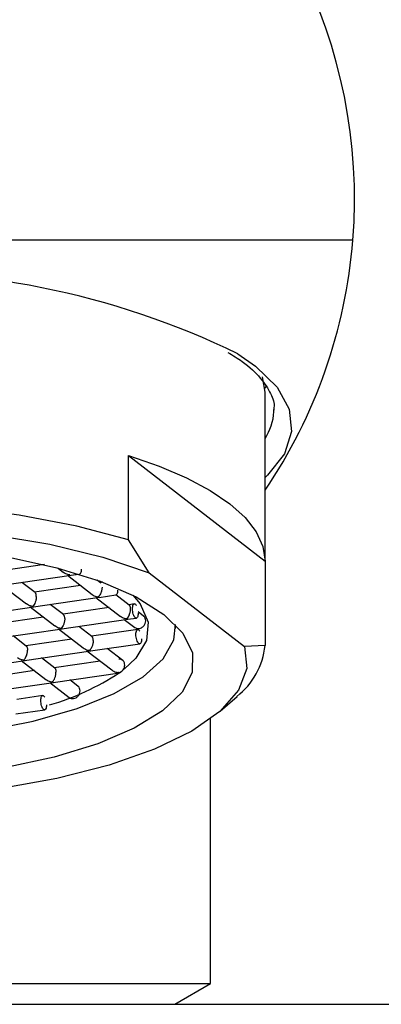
# Model space of a CAD drawing. Header units: millimetres. Extents: x 3631 to 3930, y 1842 to 1907.
# Tile 5 of 7: x 3744 to 3754, y 1852 to 1879. Entities that reach past the tile are written whole.
import ezdxf

# ---------------------------------------------------------------- set-up
doc = ezdxf.new("R2010")
doc.units = ezdxf.units.MM
doc.layers.add('SANINDUSA', color=3, linetype='Continuous')

msp = doc.modelspace()

# ---------------------------------------------------------------- linework, layer by layer
at = {"layer": 'SANINDUSA'}
for p, q in [((3752.864, 1873.331), (3723.956, 1873.331)), ((3750.41, 1869.081), (3750.342, 1869.507)), ((3750.438, 1869.246), (3750.405, 1869.191)), ((3750.41, 1864.37), (3750.41, 1869.081)), ((3750.658, 1868.535), (3750.66, 1868.61)), ((3746.598, 1864.953), (3746.598, 1867.308)), ((3746.598, 1867.308), (3750.41, 1864.359)), ((3747.171, 1864.038), (3746.598, 1864.953)), ((3744.244, 1864.264), (3743.176, 1864.109)), ((3750.41, 1864.359), (3750.41, 1862.004)), ((3743.144, 1863.7), (3744.99, 1863.968)), ((3744.627, 1864.167), (3744.781, 1864.047)), ((3744.887, 1863.966), (3745.576, 1863.433)), ((3744.98, 1863.966), (3745.209, 1863.999)), ((3747.171, 1864.038), (3749.837, 1861.976)), ((3743.051, 1863.7), (3743.741, 1863.166)), ((3743.985, 1863.483), (3743.616, 1863.768)), ((3745.256, 1863.68), (3743.971, 1863.494)), ((3745.821, 1863.749), (3745.715, 1863.83)), ((3745.878, 1863.771), (3745.806, 1863.76)), ((3745.775, 1863.351), (3746.242, 1863.419)), ((3746.615, 1863.134), (3746.242, 1863.423)), ((3743.939, 1863.085), (3745.785, 1863.353)), ((3744.78, 1862.868), (3744.411, 1863.154)), ((3745.681, 1863.351), (3746.371, 1862.818)), ((3746.76, 1863.168), (3746.601, 1863.145)), ((3742.104, 1862.819), (3743.95, 1863.087)), ((3743.846, 1863.085), (3744.535, 1862.552)), ((3746.051, 1863.065), (3744.766, 1862.879)), ((3747.016, 1862.824), (3746.862, 1862.943)), ((3744.215, 1862.799), (3742.93, 1862.613)), ((3744.734, 1862.47), (3746.58, 1862.738)), ((3746.476, 1862.736), (3746.771, 1862.508)), ((3746.569, 1862.737), (3746.817, 1862.773)), ((3747.91, 1862.485), (3747.91, 1862.589)), ((3742.899, 1862.204), (3744.744, 1862.472)), ((3744.641, 1862.47), (3745.33, 1861.937)), ((3745.575, 1862.253), (3745.206, 1862.539)), ((3746.856, 1862.452), (3745.56, 1862.264)), ((3743.739, 1861.987), (3743.37, 1862.272)), ((3745.01, 1862.184), (3743.725, 1861.998)), ((3745.529, 1861.855), (3746.913, 1862.056)), ((3743.693, 1861.589), (3745.539, 1861.857)), ((3745.435, 1861.855), (3746.125, 1861.322)), ((3746.432, 1861.589), (3746, 1861.924)), ((3750.41, 1862.004), (3749.837, 1861.976)), ((3741.858, 1861.323), (3743.704, 1861.591)), ((3743.6, 1861.589), (3744.289, 1861.056)), ((3744.534, 1861.372), (3744.165, 1861.658)), ((3745.805, 1861.57), (3744.52, 1861.383)), ((3743.969, 1861.303), (3742.684, 1861.117)), ((3744.488, 1860.974), (3746.352, 1861.245)), ((3746.289, 1861.243), (3746.3, 1861.251)), ((3746.327, 1861.248), (3746.289, 1861.243)), ((3746.3, 1861.251), (3746.311, 1861.261)), ((3746.3, 1861.251), (3746.327, 1861.248)), ((3746.311, 1861.261), (3746.327, 1861.248)), ((3742.653, 1860.708), (3744.498, 1860.976)), ((3744.395, 1860.974), (3744.939, 1860.553)), ((3745.184, 1860.869), (3744.96, 1861.043)), ((3744.199, 1860.606), (3743.479, 1860.502)), ((3749.158, 1860.173), (3749.626, 1860.585)), ((3743.447, 1860.093), (3744.256, 1860.211)), ((3748.887, 1852.562), (3748.887, 1859.955)), ((3727.932, 1852.562), (3748.887, 1852.562)), ((3747.887, 1851.984), (3748.887, 1852.562)), ((3728.932, 1851.984), (3747.887, 1851.984)), ((3747.887, 1851.984), (3879.41, 1851.984))]:
    msp.add_line(p, q, dxfattribs=at)
at = {"layer": 'SANINDUSA', "flags": 128}
for points in [[(3749.652, 1870.153), (3750.144, 1869.809), (3750.745, 1869.219), (3751.083, 1868.606), (3751.151, 1867.982), (3750.948, 1867.363), (3750.477, 1866.759), (3750.41, 1866.695)], [(3746.598, 1867.308), (3747.455, 1867.011), (3748.217, 1866.686), (3748.874, 1866.337), (3749.422, 1865.967), (3749.853, 1865.58), (3750.163, 1865.18), (3750.349, 1864.772), (3750.41, 1864.359)], [(3746.598, 1864.953), (3745.15, 1865.34), (3743.54, 1865.648), (3741.809, 1865.869), (3739.996, 1865.999), (3738.145, 1866.033), (3736.3, 1865.972), (3734.506, 1865.815), (3732.805, 1865.569), (3731.238, 1865.237), (3729.842, 1864.829), (3728.65, 1864.353), (3727.691, 1863.822), (3726.988, 1863.247), (3726.558, 1862.643), (3726.41, 1862.024)], [(3726.983, 1861.11), (3726.922, 1861.723), (3727.153, 1862.331), (3727.669, 1862.92), (3728.457, 1863.473), (3729.497, 1863.978), (3730.764, 1864.421), (3732.223, 1864.791), (3733.84, 1865.078), (3735.573, 1865.276), (3737.377, 1865.38), (3739.208, 1865.386), (3741.018, 1865.295), (3742.762, 1865.109), (3744.396, 1864.832), (3745.878, 1864.472), (3747.171, 1864.038)], [(3743.211, 1864.482), (3744.589, 1864.177), (3745.799, 1863.8), (3746.807, 1863.362), (3747.586, 1862.874), (3748.115, 1862.35), (3748.379, 1861.804), (3748.371, 1861.25), (3748.092, 1860.705), (3747.548, 1860.183), (3746.755, 1859.697), (3745.735, 1859.262), (3744.514, 1858.889), (3743.127, 1858.589)], [(3746.713, 1863.41), (3746.921, 1863.165), (3747.144, 1862.66), (3747.102, 1862.149), (3746.796, 1861.648), (3746.474, 1861.348)], [(3728.915, 1862.595), (3728.911, 1862.536), (3729.022, 1861.997), (3729.403, 1861.473), (3730.043, 1860.977), (3730.924, 1860.525), (3732.021, 1860.13), (3733.301, 1859.802), (3734.728, 1859.551), (3736.261, 1859.385), (3737.855, 1859.308), (3739.466, 1859.322), (3741.047, 1859.428), (3742.551, 1859.621), (3743.936, 1859.897), (3745.163, 1860.247), (3746.195, 1860.661), (3747.003, 1861.128), (3747.564, 1861.634), (3747.861, 1862.165), (3747.904, 1862.595)], [(3749.837, 1861.976), (3749.897, 1861.363), (3749.666, 1860.755), (3749.15, 1860.166), (3748.362, 1859.613), (3747.322, 1859.108), (3746.056, 1858.665), (3744.596, 1858.295), (3742.979, 1858.007), (3741.247, 1857.809), (3739.442, 1857.706), (3737.612, 1857.7), (3735.801, 1857.791), (3734.057, 1857.977), (3732.423, 1858.253), (3730.941, 1858.613), (3729.648, 1859.047)]]:
    msp.add_lwpolyline(points, dxfattribs=at)
at = {"layer": 'SANINDUSA'}
for centre, radius, start, end in [((3738.41, 1874.484), 14.5, 355.4379, 184.5621), ((3738.41, 1874.484), 14.5, 325.8516, 355.4379), ((3739.684, 1849.626), 22.819, 64.099, 93.202), ((3749.052, 1868.65), 1.61, 327.505, 355.9123), ((3748.336, 1862.223), 2.085, 308.2031, 353.9588), ((3742.428, 1867.155), 7.086, 286.0824, 303.4526)]:
    msp.add_arc(centre, radius, start, end, dxfattribs=at)
for points, knots in [([(3749.371, 1870.192), (3749.509, 1870.108), (3749.9, 1869.87), (3750.307, 1869.472), (3750.587, 1869.029), (3750.685, 1868.748), (3750.648, 1868.587), (3750.641, 1868.556)], [0, 0, 0, 0, 0.144351, 0.406828, 0.668631, 0.936767, 1, 1, 1, 1]), ([(3744.956, 1863.976), (3744.917, 1863.985), (3744.855, 1863.997), (3744.801, 1864.035), (3744.782, 1864.049)], [0, 0, 0, 0, 0.638263, 1, 1, 1, 1]), ([(3745.276, 1864.138), (3745.274, 1864.114), (3745.272, 1864.066), (3745.253, 1864.021), (3745.236, 1863.999), (3745.225, 1864.002), (3745.225, 1864.003)], [0, 0, 0, 0, 0.326997, 0.654003, 0.980998, 1, 1, 1, 1]), ([(3744.02, 1863.372), (3744.019, 1863.383), (3744.019, 1863.407), (3744.013, 1863.438), (3744.003, 1863.462), (3743.993, 1863.478), (3743.986, 1863.481), (3743.985, 1863.481)], [0, 0, 0, 0, 0.205127, 0.423407, 0.660984, 0.922649, 1, 1, 1, 1]), ([(3745.577, 1863.434), (3745.596, 1863.42), (3745.649, 1863.382), (3745.711, 1863.37), (3745.751, 1863.362)], [0, 0, 0, 0, 0.361155, 1, 1, 1, 1]), ([(3745.855, 1863.638), (3745.855, 1863.626), (3745.854, 1863.601), (3745.848, 1863.56), (3745.838, 1863.518), (3745.822, 1863.468), (3745.792, 1863.406), (3745.766, 1863.378), (3745.751, 1863.362)], [0, 0, 0, 0, 0.099244, 0.204858, 0.319812, 0.44643, 0.670269, 1, 1, 1, 1]), ([(3746.289, 1863.555), (3746.288, 1863.531), (3746.286, 1863.483), (3746.267, 1863.438), (3746.25, 1863.416), (3746.239, 1863.419), (3746.238, 1863.42)], [0, 0, 0, 0, 0.327, 0.654004, 0.980997, 1, 1, 1, 1]), ([(3743.916, 1863.095), (3743.876, 1863.104), (3743.815, 1863.116), (3743.761, 1863.154), (3743.741, 1863.168)], [0, 0, 0, 0, 0.638265, 1, 1, 1, 1]), ([(3744.02, 1863.372), (3744.019, 1863.36), (3744.018, 1863.335), (3744.012, 1863.294), (3744.003, 1863.252), (3743.986, 1863.201), (3743.956, 1863.14), (3743.931, 1863.112), (3743.916, 1863.095)], [0, 0, 0, 0, 0.099247, 0.204859, 0.319818, 0.446429, 0.670268, 1, 1, 1, 1]), ([(3746.65, 1863.023), (3746.649, 1863.035), (3746.649, 1863.059), (3746.643, 1863.089), (3746.633, 1863.114), (3746.623, 1863.13), (3746.616, 1863.132), (3746.615, 1863.133)], [0, 0, 0, 0, 0.205127, 0.423407, 0.660983, 0.922647, 1, 1, 1, 1]), ([(3746.706, 1863.031), (3746.707, 1863.055), (3746.71, 1863.103), (3746.728, 1863.151), (3746.754, 1863.173), (3746.786, 1863.164), (3746.806, 1863.135), (3746.816, 1863.121)], [0, 0, 0, 0, 0.199998, 0.400002, 0.599999, 0.800006, 1, 1, 1, 1]), ([(3744.814, 1862.757), (3744.814, 1862.769), (3744.813, 1862.792), (3744.807, 1862.823), (3744.797, 1862.848), (3744.788, 1862.864), (3744.781, 1862.866), (3744.779, 1862.867)], [0, 0, 0, 0, 0.205127, 0.423407, 0.660984, 0.922649, 1, 1, 1, 1]), ([(3746.546, 1862.747), (3746.562, 1862.763), (3746.588, 1862.791), (3746.616, 1862.853), (3746.633, 1862.903), (3746.643, 1862.945), (3746.649, 1862.986), (3746.649, 1863.011), (3746.65, 1863.023)], [0, 0, 0, 0, 0.329691, 0.553567, 0.680167, 0.795111, 0.900733, 1, 1, 1, 1]), ([(3746.865, 1862.908), (3746.864, 1862.885), (3746.861, 1862.837), (3746.843, 1862.789), (3746.817, 1862.767), (3746.786, 1862.777), (3746.754, 1862.816), (3746.728, 1862.878), (3746.71, 1862.955), (3746.707, 1863.006), (3746.706, 1863.031)], [0, 0, 0, 0, 0.124999, 0.250001, 0.374997, 0.500001, 0.624996, 0.749999, 0.874999, 1, 1, 1, 1]), ([(3744.814, 1862.757), (3744.814, 1862.745), (3744.813, 1862.72), (3744.807, 1862.679), (3744.797, 1862.637), (3744.781, 1862.587), (3744.751, 1862.525), (3744.725, 1862.497), (3744.71, 1862.481)], [0, 0, 0, 0, 0.099244, 0.204859, 0.31981, 0.446429, 0.670268, 1, 1, 1, 1]), ([(3746.546, 1862.747), (3746.506, 1862.755), (3746.445, 1862.768), (3746.391, 1862.805), (3746.371, 1862.819)], [0, 0, 0, 0, 0.638265, 1, 1, 1, 1]), ([(3746.771, 1862.51), (3746.787, 1862.5), (3746.823, 1862.476), (3746.893, 1862.474), (3746.964, 1862.499), (3747.025, 1862.55), (3747.068, 1862.618), (3747.073, 1862.669), (3747.076, 1862.694)], [0, 0, 0, 0, 0.146746, 0.317399, 0.48805, 0.6587, 0.829352, 1, 1, 1, 1]), ([(3747.076, 1862.694), (3747.073, 1862.717), (3747.067, 1862.765), (3747.04, 1862.81), (3747.017, 1862.822), (3747.014, 1862.824)], [0, 0, 0, 0, 0.467276, 0.93454, 1, 1, 1, 1]), ([(3744.71, 1862.481), (3744.671, 1862.489), (3744.609, 1862.501), (3744.556, 1862.539), (3744.536, 1862.553)], [0, 0, 0, 0, 0.638264, 1, 1, 1, 1]), ([(3746.802, 1862.315), (3746.803, 1862.339), (3746.806, 1862.386), (3746.824, 1862.435), (3746.85, 1862.456), (3746.882, 1862.448), (3746.902, 1862.419), (3746.912, 1862.404)], [0, 0, 0, 0, 0.199999, 0.400004, 0.600001, 0.799992, 1, 1, 1, 1]), ([(3746.961, 1862.192), (3746.96, 1862.169), (3746.957, 1862.121), (3746.939, 1862.073), (3746.913, 1862.051), (3746.882, 1862.06), (3746.85, 1862.099), (3746.824, 1862.162), (3746.806, 1862.238), (3746.803, 1862.29), (3746.802, 1862.315)], [0, 0, 0, 0, 0.125004, 0.249998, 0.375005, 0.499998, 0.625002, 0.749999, 0.875, 1, 1, 1, 1]), ([(3745.609, 1862.142), (3745.609, 1862.13), (3745.608, 1862.105), (3745.602, 1862.064), (3745.592, 1862.022), (3745.576, 1861.972), (3745.546, 1861.91), (3745.52, 1861.882), (3745.505, 1861.866)], [0, 0, 0, 0, 0.0992438, 0.2048581, 0.3198117, 0.4464309, 0.6702694, 1, 1, 1, 1]), ([(3745.609, 1862.142), (3745.609, 1862.154), (3745.608, 1862.178), (3745.602, 1862.208), (3745.592, 1862.233), (3745.582, 1862.249), (3745.576, 1862.251), (3745.574, 1862.252)], [0, 0, 0, 0, 0.205127, 0.423407, 0.660982, 0.922649, 1, 1, 1, 1]), ([(3743.67, 1861.599), (3743.686, 1861.616), (3743.712, 1861.644), (3743.74, 1861.706), (3743.757, 1861.756), (3743.767, 1861.798), (3743.773, 1861.839), (3743.773, 1861.864), (3743.774, 1861.876)], [0, 0, 0, 0, 0.329693, 0.553571, 0.680162, 0.795114, 0.900736, 1, 1, 1, 1]), ([(3743.739, 1861.985), (3743.74, 1861.985), (3743.747, 1861.982), (3743.757, 1861.966), (3743.766, 1861.942), (3743.773, 1861.911), (3743.773, 1861.888), (3743.774, 1861.876)], [0, 0, 0, 0, 0.076581, 0.338464, 0.576219, 0.794685, 1, 1, 1, 1]), ([(3745.331, 1861.938), (3745.35, 1861.924), (3745.403, 1861.886), (3745.465, 1861.874), (3745.505, 1861.866)], [0, 0, 0, 0, 0.361155, 1, 1, 1, 1]), ([(3743.496, 1861.672), (3743.515, 1861.658), (3743.568, 1861.62), (3743.63, 1861.607), (3743.67, 1861.599)], [0, 0, 0, 0, 0.36116, 1, 1, 1, 1]), ([(3746.492, 1861.459), (3746.489, 1861.482), (3746.484, 1861.528), (3746.447, 1861.582), (3746.393, 1861.618), (3746.349, 1861.621), (3746.327, 1861.623)], [0, 0, 0, 0, 0.249992, 0.499998, 0.749998, 1, 1, 1, 1]), ([(3744.464, 1860.985), (3744.48, 1861.001), (3744.507, 1861.029), (3744.535, 1861.091), (3744.552, 1861.141), (3744.561, 1861.183), (3744.567, 1861.224), (3744.568, 1861.249), (3744.568, 1861.261)], [0, 0, 0, 0, 0.329693, 0.553573, 0.680164, 0.795117, 0.900736, 1, 1, 1, 1]), ([(3744.533, 1861.371), (3744.535, 1861.37), (3744.542, 1861.368), (3744.551, 1861.352), (3744.561, 1861.327), (3744.567, 1861.297), (3744.568, 1861.273), (3744.568, 1861.261)], [0, 0, 0, 0, 0.076581, 0.338462, 0.576219, 0.794681, 1, 1, 1, 1]), ([(3746.126, 1861.323), (3746.145, 1861.309), (3746.198, 1861.271), (3746.26, 1861.259), (3746.3, 1861.251)], [0, 0, 0, 0, 0.361157, 1, 1, 1, 1]), ([(3746.327, 1861.248), (3746.349, 1861.256), (3746.393, 1861.272), (3746.447, 1861.324), (3746.484, 1861.389), (3746.489, 1861.436), (3746.492, 1861.459)], [0, 0, 0, 0, 0.249998, 0.499998, 0.749997, 1, 1, 1, 1]), ([(3746.378, 1861.271), (3746.378, 1861.271), (3746.373, 1861.255), (3746.355, 1861.242), (3746.336, 1861.246), (3746.327, 1861.248)], [0, 0, 0, 0, 0.009622, 0.504818, 1, 1, 1, 1]), ([(3744.29, 1861.057), (3744.309, 1861.043), (3744.363, 1861.005), (3744.425, 1860.993), (3744.464, 1860.985)], [0, 0, 0, 0, 0.361158, 1, 1, 1, 1]), ([(3744.939, 1860.555), (3744.955, 1860.544), (3744.991, 1860.521), (3745.061, 1860.519), (3745.133, 1860.544), (3745.193, 1860.594), (3745.236, 1860.663), (3745.241, 1860.713), (3745.244, 1860.738)], [0, 0, 0, 0, 0.146746, 0.317399, 0.48805, 0.6587, 0.829352, 1, 1, 1, 1]), ([(3745.244, 1860.738), (3745.241, 1860.762), (3745.235, 1860.81), (3745.208, 1860.855), (3745.185, 1860.867), (3745.182, 1860.868)], [0, 0, 0, 0, 0.467276, 0.93454, 1, 1, 1, 1]), ([(3744.145, 1860.47), (3744.146, 1860.493), (3744.148, 1860.541), (3744.167, 1860.589), (3744.193, 1860.611), (3744.224, 1860.602), (3744.245, 1860.573), (3744.255, 1860.559)], [0, 0, 0, 0, 0.2, 0.399989, 0.600002, 0.799993, 1, 1, 1, 1]), ([(3744.304, 1860.347), (3744.303, 1860.323), (3744.3, 1860.275), (3744.282, 1860.227), (3744.256, 1860.205), (3744.224, 1860.215), (3744.193, 1860.254), (3744.167, 1860.316), (3744.148, 1860.393), (3744.146, 1860.444), (3744.145, 1860.47)], [0, 0, 0, 0, 0.125004, 0.249997, 0.375005, 0.499998, 0.625002, 0.749999, 0.875, 1, 1, 1, 1])]:
    msp.add_open_spline(points, degree=3, knots=knots, dxfattribs=at)

doc.saveas('drawing.dxf')
